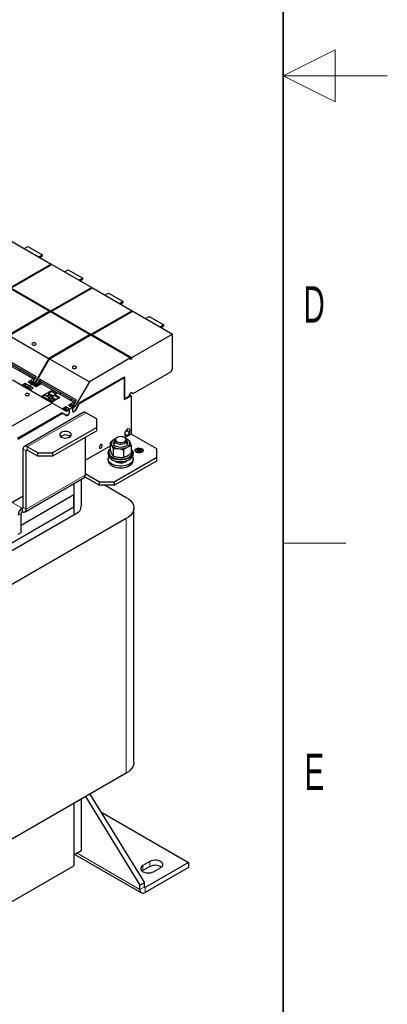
# Model space of a CAD drawing. Header units: millimetres. Extents: x 5 to 418, y 2 to 292.
# Tile 37 of 40: x 383 to 418, y 58 to 153. Entities that reach past the tile are written whole.
import ezdxf

# ---------------------------------------------------------------- set-up
doc = ezdxf.new("R2010")
doc.units = ezdxf.units.MM
doc.layers.add('SLD-0', color=7, linetype='Continuous')
doc.styles.add('SLDTEXTSTYLE0', font='TXT', dxfattribs={"width": 0.605})

msp = doc.modelspace()

# ---------------------------------------------------------------- linework, layer by layer
at = {"color": 7, "linetype": 'Continuous', "lineweight": 25}
for p, q in [((381.8621, 131.3298), (385.6805, 129.1255)), ((383.0677, 130.6338), (383.4177, 130.8358)), ((383.4177, 130.8358), (384.832, 130.0194)), ((384.832, 130.0194), (384.4819, 129.8174)), ((384.5927, 129.7534), (384.832, 129.9655)), ((384.832, 129.9655), (384.832, 130.0194)), ((385.6805, 129.1255), (381.7207, 126.8395)), ((381.7914, 126.7987), (385.7512, 129.0846)), ((385.6805, 129.0438), (385.6805, 129.1255)), ((385.7512, 129.0846), (389.5696, 126.8803)), ((386.9568, 128.3887), (387.3068, 128.5907)), ((387.3068, 128.5907), (388.721, 127.7743)), ((388.721, 127.7743), (388.371, 127.5722)), ((388.4818, 127.5083), (388.721, 127.7204)), ((388.721, 127.7204), (388.721, 127.7743)), ((381.7207, 126.7987), (385.5391, 124.5944)), ((385.6098, 124.5944), (381.7914, 126.7987)), ((389.5696, 126.8803), (385.6098, 124.5944)), ((385.6805, 124.5536), (389.6403, 126.8395)), ((389.5696, 126.7987), (389.5696, 126.8803)), ((389.6403, 126.8395), (393.4587, 124.6352)), ((390.8459, 126.1435), (391.1959, 126.3456)), ((391.1959, 126.3456), (392.6101, 125.5292)), ((392.6101, 125.5292), (392.2601, 125.3271)), ((392.3709, 125.2632), (392.6101, 125.4753)), ((392.6101, 125.4753), (392.6101, 125.5292)), ((385.5391, 124.5944), (381.565, 122.3002)), ((381.6357, 122.2594), (385.6098, 124.5536)), ((385.5391, 124.5128), (385.5391, 124.5944)), ((385.6098, 124.5944), (385.6098, 124.5536)), ((385.6098, 124.5536), (389.4282, 122.3493)), ((389.4989, 122.3493), (385.6805, 124.5536)), ((385.6805, 124.5536), (385.6805, 124.5128)), ((393.4587, 124.6352), (389.4989, 122.3493)), ((389.5696, 122.3085), (393.5294, 124.5944)), ((393.4587, 124.5536), (393.4587, 124.6352)), ((393.5294, 124.5944), (397.3477, 122.3901)), ((394.735, 123.8984), (395.085, 124.1005)), ((395.085, 124.1005), (396.4992, 123.2841)), ((396.4992, 123.2841), (396.1492, 123.082)), ((396.26, 123.018), (396.4992, 123.2301)), ((396.4992, 123.2301), (396.4992, 123.2841)), ((389.4282, 122.3493), (385.4541, 120.0551)), ((385.5248, 120.0143), (389.4989, 122.3085)), ((389.4282, 122.2676), (389.4282, 122.3493)), ((389.4989, 122.3493), (389.4989, 122.3085)), ((389.4989, 122.3085), (393.3172, 120.1042)), ((393.3879, 120.1042), (389.5696, 122.3085)), ((389.5696, 122.3085), (389.5696, 122.2676)), ((397.3477, 122.3901), (393.3879, 120.1042)), ((397.3477, 119.0504), (397.3477, 122.3901)), ((381.6357, 122.2594), (385.4541, 120.0551)), ((384.2311, 118.2635), (380.6956, 120.3045)), ((380.6956, 120.1313), (384.1561, 118.1336)), ((380.8262, 119.8835), (383.9587, 118.0751)), ((385.4541, 120.0551), (384.0941, 117.6996)), ((384.1649, 117.6588), (385.5248, 120.0143)), ((385.5248, 120.0143), (389.3432, 117.81)), ((393.3172, 120.1042), (389.3432, 117.81)), ((393.3172, 119.9409), (393.3172, 120.1042)), ((393.3879, 119.9817), (393.3172, 120.0225)), ((393.3879, 119.9817), (393.3172, 119.9409)), ((393.3879, 120.1042), (393.3879, 119.9817)), ((382.6804, 118.8131), (382.6804, 118.9855)), ((393.5647, 116.6624), (397.171, 118.7443)), ((397.171, 118.7443), (397.3477, 119.0504)), ((385.7655, 115.7446), (381.9471, 117.9489)), ((383.1809, 117.6261), (382.8436, 117.4314)), ((383.5592, 117.4077), (383.1809, 117.6261)), ((383.1809, 117.6261), (383.1809, 117.424)), ((383.9587, 118.0751), (383.4637, 117.7894)), ((383.4637, 117.7894), (383.842, 117.571)), ((383.5592, 117.4077), (383.842, 117.571)), ((383.6602, 118.4199), (383.6602, 118.2475)), ((383.6758, 117.7894), (383.7366, 117.8244)), ((383.7686, 117.8518), (383.9348, 117.7559)), ((383.842, 117.571), (384.2203, 117.3526)), ((383.9587, 117.8701), (383.9032, 117.7741)), ((383.9527, 117.7813), (384.2311, 118.2635)), ((383.9587, 118.0751), (383.9587, 117.8701)), ((383.9587, 117.8701), (383.9927, 117.8505)), ((384.0441, 117.6469), (383.9834, 117.6118)), ((384.0541, 117.571), (384.1149, 117.606)), ((384.2203, 117.3526), (384.7153, 117.6384)), ((384.2883, 117.5518), (384.4268, 117.4718)), ((384.5847, 118.0594), (384.3063, 117.5772)), ((384.3658, 117.5071), (384.5847, 117.8861)), ((384.4217, 117.4748), (384.6406, 117.8539)), ((388.1202, 116.0183), (384.5847, 118.0594)), ((384.5847, 118.0594), (384.5847, 117.8861)), ((384.5847, 117.8861), (388.0452, 115.8884)), ((384.6807, 117.6184), (384.7726, 117.7776)), ((384.7153, 117.6384), (387.8478, 115.83)), ((389.3432, 117.81), (387.9832, 115.4545)), ((388.4029, 115.7974), (392.7091, 118.2833)), ((388.4036, 115.7141), (392.7056, 118.1976)), ((392.6331, 118.2394), (392.7056, 118.1976)), ((392.7056, 118.1976), (392.7056, 116.0828)), ((392.7091, 118.2833), (392.7091, 116.1685)), ((382.9467, 117.3773), (382.946, 117.3723)), ((383.1128, 117.2814), (382.9467, 117.3773)), ((382.9787, 117.3869), (383.0394, 117.422)), ((383.4708, 117.2567), (383.1632, 117.4343)), ((383.347, 117.2444), (383.2863, 117.2094)), ((383.357, 117.1686), (383.4177, 117.2036)), ((383.4664, 117.0773), (383.4658, 117.0722)), ((383.6049, 116.9973), (383.4664, 117.0773)), ((383.7625, 117.0883), (383.5415, 117.2159)), ((383.9375, 117.1893), (383.5592, 117.4077)), ((383.5592, 117.2057), (383.5592, 117.4077)), ((383.6002, 116.9946), (383.9375, 117.1893)), ((385.7441, 116.9628), (384.7895, 116.4117)), ((385.4391, 116.6994), (385.4224, 116.6302)), ((385.4224, 116.6302), (385.4224, 116.6137)), ((385.4224, 116.6302), (385.8326, 116.3934)), ((385.8184, 116.3852), (385.4224, 116.6137)), ((385.7088, 116.8607), (385.4459, 116.709)), ((385.4507, 116.5974), (385.4507, 116.5648)), ((385.7088, 116.9015), (385.7088, 116.8607)), ((385.7088, 116.8607), (386.1047, 116.6321)), ((386.034, 116.5913), (386.2108, 116.6934)), ((386.5694, 116.568), (386.5694, 116.7404)), ((393.1405, 116.4175), (393.3172, 116.7237)), ((393.3172, 116.7237), (393.3879, 116.7645)), ((393.3879, 116.7645), (393.5647, 116.6624)), ((393.4587, 116.7236), (393.3879, 116.7645)), ((393.4587, 116.7236), (393.5647, 116.6624)), ((385.7655, 115.7446), (381.7914, 113.4504)), ((385.2812, 116.1448), (384.8145, 116.4142)), ((385.0878, 116.5022), (384.8749, 116.3793)), ((385.5595, 116.2333), (385.0928, 116.5027)), ((385.2562, 116.1423), (385.1664, 116.0905)), ((385.2916, 116.081), (385.2371, 116.0496)), ((385.4295, 116.5281), (385.2392, 116.4182)), ((385.2916, 116.1219), (385.2916, 116.081)), ((385.5545, 116.2328), (385.3777, 116.1308)), ((385.7766, 115.9039), (385.3827, 116.1313)), ((385.4507, 116.5648), (385.4295, 116.5281)), ((385.4295, 116.5281), (385.7477, 116.3444)), ((385.7901, 116.3689), (385.4507, 116.5648)), ((385.5291, 116.0468), (385.5709, 116.0709)), ((385.578, 116.1647), (385.5497, 116.1158)), ((385.5497, 116.1158), (385.5497, 116.0831)), ((385.5497, 116.0831), (385.5709, 116.0709)), ((385.5612, 116.2311), (385.578, 116.1811)), ((385.578, 116.1811), (385.578, 116.1647)), ((385.6331, 115.821), (386.5007, 116.3219)), ((385.7123, 116.2587), (385.7291, 116.328)), ((386.0518, 116.0627), (385.7123, 116.2587)), ((385.7123, 116.2423), (385.7123, 116.2587)), ((385.7123, 116.2423), (386.0376, 116.0545)), ((385.7194, 116.1566), (385.7406, 116.1934)), ((385.7194, 116.1566), (385.9669, 116.0137)), ((385.7358, 116.3375), (385.9126, 116.4395)), ((385.7406, 116.1934), (385.7406, 116.2259)), ((385.7406, 116.1934), (386.0093, 116.0382)), ((387.1254, 114.9593), (385.7655, 115.7446)), ((385.9987, 116.4893), (385.9987, 116.5301)), ((385.9987, 116.4893), (386.3947, 116.2607)), ((387.8478, 115.83), (387.3528, 115.5443)), ((387.5492, 116.1747), (387.5492, 116.0024)), ((387.8418, 115.5362), (388.1202, 116.0183)), ((387.8478, 115.83), (387.8478, 115.625)), ((387.9963, 115.0931), (388.4029, 115.7974)), ((388.0329, 115.072), (388.4036, 115.7141)), ((388.4036, 115.7141), (388.367, 115.7352)), ((392.7056, 116.0828), (393.3526, 116.4563)), ((392.7056, 116.1705), (392.7091, 116.1685)), ((392.7091, 116.1685), (393.1405, 116.4175)), ((393.3526, 116.4563), (393.2103, 116.5384)), ((393.3526, 116.4563), (393.3526, 112.7737)), ((386.7058, 114.8177), (382.3995, 112.3317)), ((382.4738, 112.2909), (386.7758, 114.7744)), ((388.7572, 114.847), (383.1003, 111.5814)), ((386.7033, 114.8162), (386.7758, 114.7744)), ((387.1124, 114.5829), (386.7058, 114.8177)), ((387.0063, 114.6441), (386.7058, 114.8177)), ((387.0699, 115.381), (386.7325, 115.1862)), ((386.771, 114.7771), (386.7872, 114.7706)), ((386.7758, 114.7744), (387.1465, 114.5603)), ((386.8048, 114.7604), (387.1124, 114.5829)), ((386.8358, 115.1322), (386.8351, 115.127)), ((387.0019, 115.0363), (386.8358, 115.1322)), ((386.8678, 115.1418), (386.9285, 115.1769)), ((387.3599, 115.0116), (387.0523, 115.1891)), ((387.4483, 115.1626), (387.0699, 115.381)), ((387.0699, 115.381), (387.0699, 115.1789)), ((387.2361, 114.9993), (387.1754, 114.9643)), ((387.3528, 115.5443), (387.7311, 115.3259)), ((387.4483, 115.1626), (387.7311, 115.3259)), ((387.4483, 114.8789), (387.4483, 115.1626)), ((387.5649, 115.5443), (387.6256, 115.5793)), ((387.6577, 115.6067), (387.8239, 115.5108)), ((387.7311, 115.3259), (387.7311, 115.0421)), ((387.8478, 115.625), (387.7923, 115.529)), ((387.8478, 115.625), (387.8818, 115.6054)), ((387.9332, 115.4017), (387.8725, 115.3667)), ((389.0322, 114.8198), (390.0575, 114.2279)), ((390.0575, 113.4115), (390.0575, 114.2279)), ((390.0575, 113.4115), (385.8148, 110.9623)), ((390.0575, 113.0849), (385.8148, 110.6356)), ((390.0575, 113.0849), (390.0575, 113.4115)), ((392.999, 113.2741), (392.7462, 112.9596)), ((392.7462, 112.9596), (392.7462, 112.6225)), ((392.8817, 113.1281), (393.2518, 112.9144)), ((393.2518, 113.2515), (392.999, 113.2741)), ((392.999, 112.5999), (393.2518, 112.9144)), ((393.2518, 112.9144), (393.2518, 113.2515)), ((387.4412, 112.595), (387.5239, 112.5338)), ((388.9261, 112.4317), (388.9261, 108.7978)), ((391.3518, 111.9615), (391.3518, 111.2354)), ((391.7981, 112.2797), (391.7192, 112.2392)), ((391.7192, 112.2392), (391.8058, 112.2767)), ((391.7556, 112.1516), (391.7556, 111.8391)), ((392.0072, 112.4403), (391.9312, 112.3965)), ((392.7799, 112.3965), (392.704, 112.4403)), ((393.3526, 112.7737), (392.7396, 112.4198)), ((392.7462, 112.7459), (392.999, 112.5999)), ((392.7462, 112.6225), (392.999, 112.5999)), ((393.0904, 112.2304), (392.8818, 112.3031)), ((392.9556, 111.8391), (392.9556, 112.1516)), ((395.8204, 111.349), (393.3526, 112.7737)), ((382.9864, 105.6954), (382.9864, 111.3296)), ((383.2693, 105.5321), (383.2693, 111.1663)), ((384.4006, 110.9623), (383.3753, 111.5541)), ((384.4006, 110.6356), (383.3753, 111.2275)), ((384.4006, 110.9623), (385.8148, 110.9623)), ((384.4006, 110.6356), (384.4006, 110.9623)), ((385.8148, 110.9623), (385.8148, 110.6356)), ((391.3518, 111.6186), (388.9809, 110.2499)), ((391.1556, 110.9634), (391.1556, 110.8103)), ((391.6207, 111.382), (391.6207, 110.6559)), ((392.6245, 111.2267), (392.6245, 110.5006)), ((393.3594, 111.6509), (393.3594, 110.9248)), ((393.5556, 110.8103), (393.5556, 110.9634)), ((393.7483, 111.1858), (393.7483, 111.1776)), ((393.876, 111.2472), (393.9115, 111.2676)), ((394.0349, 111.1552), (393.876, 111.2472)), ((393.8831, 111.2431), (393.9115, 111.2594)), ((393.8932, 111.0737), (394.0349, 111.1552)), ((393.9285, 111.0533), (393.8932, 111.0737)), ((393.9003, 111.0696), (394.0349, 111.1471)), ((393.9115, 111.2676), (394.2644, 111.0632)), ((393.9115, 111.2594), (393.9115, 111.2676)), ((393.9115, 111.2594), (394.2573, 111.0591)), ((394.0702, 111.1348), (393.9285, 111.0533)), ((394.0349, 111.1471), (394.0349, 111.1552)), ((394.0352, 111.2777), (394.0706, 111.2981)), ((394.2823, 111.1346), (394.0352, 111.2777)), ((394.0423, 111.2736), (394.0706, 111.2899)), ((394.229, 111.0428), (394.0702, 111.1348)), ((394.0706, 111.2981), (394.3177, 111.1549)), ((394.0706, 111.2899), (394.0706, 111.2981)), ((394.0706, 111.2899), (394.3106, 111.1509)), ((394.1768, 111.3184), (394.2122, 111.3387)), ((394.3532, 111.2161), (394.1768, 111.3184)), ((394.1838, 111.3143), (394.2122, 111.3306)), ((394.2122, 111.3387), (394.3887, 111.2365)), ((394.2122, 111.3306), (394.2122, 111.3387)), ((394.2122, 111.3306), (394.3816, 111.2324)), ((394.2644, 111.0632), (394.229, 111.0428)), ((394.3177, 111.1549), (394.2823, 111.1346)), ((394.3887, 111.2365), (394.3532, 111.2161)), ((394.4983, 111.1776), (394.4983, 111.1858)), ((395.8204, 110.5326), (395.8204, 111.349)), ((385.8148, 110.6356), (384.4006, 110.6356)), ((391.1556, 110.3694), (391.1556, 110.2163)), ((391.7192, 108.165), (395.8204, 110.5326)), ((391.7192, 107.8384), (395.8204, 110.206)), ((393.5556, 110.2163), (393.5556, 110.3694)), ((395.8204, 110.206), (395.8204, 110.5326)), ((391.5069, 109.7265), (391.5511, 109.701)), ((393.16, 109.701), (393.2042, 109.7265)), ((383.1553, 105.2803), (388.8122, 108.546)), ((388.5584, 108.3995), (388.5584, 105.7998)), ((388.8995, 108.6498), (390.305, 107.8384)), ((388.9261, 108.961), (390.305, 108.165)), ((390.305, 108.165), (391.7192, 108.165)), ((390.305, 107.8384), (390.305, 108.165)), ((391.7192, 108.165), (391.7192, 107.8384)), ((387.8513, 107.9913), (387.8513, 104.9834)), ((387.8513, 107.9913), (387.8513, 106.9104)), ((391.7192, 107.8384), (390.305, 107.8384)), ((390.8748, 107.8384), (392.8965, 106.6713)), ((382.9864, 106.7894), (381.8268, 106.1199)), ((387.8513, 106.9104), (382.7743, 103.9795)), ((387.8513, 105.7182), (387.8513, 106.9104)), ((387.8513, 105.7182), (376.8699, 99.3788)), ((382.8803, 105.6342), (382.8803, 105.3076)), ((387.8513, 105.7182), (387.8513, 104.9834)), ((393.6287, 81.1546), (393.6287, 105.6508)), ((388.1589, 105.161), (377.2694, 98.8746)), ((392.8965, 104.6303), (378.1887, 96.1396)), ((382.7743, 103.2866), (382.7743, 105.1239)), ((382.4914, 103.1234), (382.7743, 103.2866)), ((392.8965, 80.1341), (378.1887, 71.6434)), ((388.9797, 77.8729), (394.2153, 69.3336)), ((389.4039, 78.1178), (394.6395, 69.5785)), ((387.8513, 77.2215), (387.8513, 72.24)), ((387.8513, 77.2215), (387.8513, 71.2112)), ((388.5584, 77.6297), (388.5584, 72.6482)), ((390.4558, 76.4023), (398.8822, 71.5378)), ((388.5584, 72.6482), (387.8513, 72.24)), ((387.9573, 72.3012), (394.3603, 68.6049)), ((379.3058, 66.278), (387.8513, 71.2112)), ((395.1699, 71.6195), (394.4981, 71.2317)), ((395.1699, 71.1296), (394.4981, 70.7418)), ((398.8822, 71.5378), (394.7102, 69.1294)), ((398.8822, 71.5378), (398.8822, 71.0479)), ((394.4981, 70.7418), (394.4229, 70.6908)), ((398.8822, 71.0479), (394.7102, 68.6395)), ((395.5234, 70.6398), (396.1952, 71.0276)), ((394.6395, 69.5785), (394.2153, 69.3336)), ((394.2153, 68.9253), (394.2153, 69.3336)), ((394.6395, 69.1703), (394.6395, 69.5785))]:
    msp.add_line(p, q, dxfattribs=at)
at = {"color": 7, "linetype": 'Continuous', "lineweight": 18}
for p, q in [((383.9834, 117.6118), (383.6758, 117.7894)), ((383.7366, 117.8244), (384.0441, 117.6469)), ((384.0941, 117.6996), (383.9527, 117.7813)), ((384.3264, 117.4138), (384.0541, 117.571)), ((384.3871, 117.4489), (384.1149, 117.606)), ((384.3063, 117.5772), (384.1649, 117.6588)), ((382.9787, 117.3869), (383.2863, 117.2094)), ((383.0394, 117.422), (383.347, 117.2444)), ((383.6292, 117.0114), (383.357, 117.1686)), ((383.4177, 117.2036), (383.69, 117.0465)), ((385.4391, 116.6994), (385.9009, 116.4328)), ((385.9126, 116.4395), (385.4459, 116.709)), ((385.7088, 116.9015), (386.1401, 116.6525)), ((386.2108, 116.6934), (385.7441, 116.9628)), ((386.5007, 116.3219), (386.034, 116.5913)), ((384.7895, 116.4117), (385.2562, 116.1423)), ((385.0878, 116.5022), (385.5545, 116.2328)), ((385.3777, 116.1308), (385.7737, 115.9022)), ((385.7291, 116.328), (386.1201, 116.1022)), ((386.1318, 116.1089), (385.7358, 116.3375)), ((385.9987, 116.5301), (386.43, 116.2811)), ((383.3753, 111.5541), (389.0322, 114.8198)), ((386.8678, 115.1418), (387.1754, 114.9643)), ((386.9285, 115.1769), (387.2361, 114.9993)), ((387.4111, 114.9003), (387.4483, 114.8789)), ((387.8725, 115.3667), (387.5649, 115.5443)), ((387.6256, 115.5793), (387.9332, 115.4017)), ((387.9832, 115.4545), (387.8418, 115.5362)), ((387.9963, 115.0931), (388.0329, 115.072)), ((387.1124, 114.5829), (387.0063, 114.6441)), ((383.2693, 111.1663), (382.9864, 111.3296)), ((383.2693, 111.1663), (383.3753, 111.2275)), ((383.3753, 111.2275), (383.3753, 111.5541)), ((383.2693, 105.5321), (388.9261, 108.7978)), ((382.8803, 105.6342), (381.9328, 106.1812)), ((382.8803, 105.6342), (382.9864, 105.6954)), ((382.9864, 105.6954), (383.2693, 105.5321)), ((382.7743, 105.1239), (382.4914, 104.9606)), ((392.8965, 80.1341), (392.8965, 104.6303)), ((388.1624, 72.4196), (394.2153, 68.9253)), ((394.4981, 71.2317), (394.4981, 70.7418)), ((395.1699, 71.6195), (395.1699, 71.1296)), ((394.2153, 68.9253), (394.6395, 69.1703)), ((394.6395, 69.1703), (394.7102, 69.1294)), ((394.7102, 69.1294), (394.7102, 68.6395))]:
    msp.add_line(p, q, dxfattribs=at)
at = {"color": 7, "linetype": 'Continuous', "lineweight": 25, "flags": 128}
for points in [[(383.8777, 121.3494), (383.9426, 121.3244), (384.0191, 121.3156), (384.0957, 121.3244), (384.1606, 121.3494), (384.2039, 121.3868), (384.2191, 121.431), (384.2039, 121.4752), (384.1606, 121.5127), (384.0957, 121.5377), (384.0191, 121.5465), (383.9426, 121.5377), (383.8777, 121.5127), (383.8344, 121.4752), (383.8191, 121.431), (383.8344, 121.3868), (383.8777, 121.3494)], [(387.7668, 119.1043), (387.8317, 119.0792), (387.9082, 119.0704), (387.9848, 119.0792), (388.0496, 119.1043), (388.093, 119.1417), (388.1082, 119.1859), (388.093, 119.2301), (388.0496, 119.2675), (387.9848, 119.2926), (387.9082, 119.3014), (387.8317, 119.2926), (387.7668, 119.2675), (387.7234, 119.2301), (387.7082, 119.1859), (387.7234, 119.1417), (387.7668, 119.1043)], [(383.6758, 117.7894), (383.6111, 117.7377), (383.5915, 117.7156)], [(383.9834, 117.6118), (383.9165, 117.5578), (383.8991, 117.5381)], [(384.0541, 117.571), (383.9872, 117.5169), (383.9698, 117.4973)], [(383.2406, 116.4913), (383.3055, 116.4663), (383.382, 116.4575), (383.4586, 116.4663), (383.5235, 116.4913), (383.5668, 116.5288), (383.582, 116.573), (383.5668, 116.6172), (383.5235, 116.6546), (383.4586, 116.6797), (383.382, 116.6884), (383.3055, 116.6797), (383.2406, 116.6546), (383.1973, 116.6172), (383.182, 116.573), (383.1973, 116.5288), (383.2406, 116.4913)], [(383.347, 117.2444), (383.414, 117.2677), (383.4708, 117.2567), (383.501, 117.2273)], [(383.4177, 117.2036), (383.4847, 117.2269), (383.5415, 117.2159)], [(385.5545, 116.2328), (385.5556, 116.2334), (385.5567, 116.2337), (385.5577, 116.2338), (385.5586, 116.2337), (385.5595, 116.2333), (385.5602, 116.2328), (385.5608, 116.232), (385.5612, 116.2311)], [(387.2361, 114.9993), (387.3031, 115.0226), (387.3599, 115.0116), (387.3978, 114.9679), (387.4111, 114.8982), (387.3978, 114.8132), (387.3599, 114.7258), (387.3031, 114.6492), (387.2361, 114.5951), (387.1691, 114.5718), (387.1124, 114.5829)], [(387.1465, 114.5603), (387.1881, 114.5487), (387.237, 114.5567), (387.2888, 114.5837), (387.3391, 114.6273), (387.3836, 114.6837), (387.4185, 114.7482), (387.4406, 114.8152), (387.4483, 114.8789)], [(387.5649, 115.5443), (387.5002, 115.4926), (387.4806, 115.4705)], [(387.7311, 115.0421), (387.7387, 114.9873), (387.7609, 114.9459), (387.7957, 114.9216), (387.8402, 114.9165), (387.8905, 114.931), (387.9424, 114.9639), (387.9912, 115.0123), (388.0329, 115.072)], [(386.6634, 112.4726), (386.7773, 112.4221), (386.9099, 112.3904), (387.0523, 112.3796), (387.1946, 112.3904), (387.3273, 112.4221), (387.4412, 112.4726), (387.5286, 112.5384), (387.5835, 112.6149), (387.6023, 112.6971), (387.5835, 112.7793), (387.5286, 112.8559), (387.4412, 112.9216), (387.3273, 112.9721), (387.1946, 113.0038), (387.0523, 113.0146), (386.9099, 113.0038), (386.7773, 112.9721), (386.6634, 112.9216), (386.576, 112.8559), (386.521, 112.7793), (386.5023, 112.6971), (386.521, 112.6149), (386.576, 112.5384), (386.6634, 112.4726)], [(392.9556, 112.0431), (393.0021, 111.9718), (393.0246, 111.8831), (393.0111, 111.7937), (392.9622, 111.7085), (392.8806, 111.6322), (392.7707, 111.5687), (392.6384, 111.5216), (392.4909, 111.4934), (392.3361, 111.4856), (392.1823, 111.4986), (392.0379, 111.5317), (391.9106, 111.5832), (391.8073, 111.6502), (391.7335, 111.7292), (391.6933, 111.8158), (391.6888, 111.9055), (391.7202, 111.9934), (391.7556, 112.0431)], [(391.9312, 112.3965), (391.8665, 112.3522), (391.7954, 112.2757), (391.7595, 112.1914), (391.7611, 112.1046), (391.8001, 112.0207), (391.8739, 111.9451), (391.978, 111.8824), (392.1058, 111.8367), (392.2493, 111.8107), (392.3995, 111.8062), (392.5469, 111.8233), (392.6824, 111.8611), (392.7972, 111.9172), (392.8844, 111.9879), (392.9383, 112.069), (392.9555, 112.1552), (392.9351, 112.2413), (392.9351, 112.2413)], [(392.8314, 112.3129), (392.7794, 112.3843), (392.6959, 112.4449), (392.5872, 112.4903), (392.4613, 112.517), (392.3276, 112.5232), (392.1959, 112.5083), (392.0761, 112.4735), (391.977, 112.4212), (391.906, 112.3555), (391.8683, 112.2812), (391.8668, 112.2037), (391.9015, 112.1289), (391.9699, 112.0623), (392.0669, 112.0088), (392.1853, 111.9724), (392.3164, 111.9558), (392.4503, 111.9602), (392.5772, 111.9853), (392.6877, 112.0292), (392.7736, 112.0887), (392.8284, 112.1594), (392.8482, 112.236), (392.8314, 112.3129)], [(390.3043, 111.5038), (390.3151, 111.4473), (390.3459, 111.4118), (390.392, 111.4028), (390.4464, 111.4217), (390.5008, 111.4656), (390.5469, 111.5278), (390.5777, 111.5989), (390.5885, 111.6679), (390.5777, 111.7245), (390.5469, 111.7599), (390.5008, 111.7689), (390.4464, 111.75), (390.392, 111.7061), (390.3459, 111.6439), (390.3151, 111.5729), (390.3043, 111.5038)], [(393.3594, 111.343), (393.375, 111.3289), (393.4694, 111.2212), (393.53, 111.1056), (393.555, 110.9857), (393.5434, 110.8651), (393.4958, 110.7475), (393.4136, 110.6365), (393.2991, 110.5354), (393.1561, 110.4473), (392.9887, 110.3749), (392.802, 110.3204), (392.6018, 110.2854), (392.3942, 110.271), (392.1853, 110.2777), (391.9816, 110.3052), (391.7893, 110.3527), (391.6142, 110.4187), (391.4616, 110.5013), (391.3362, 110.5979), (391.2417, 110.7057), (391.1811, 110.8212), (391.1562, 110.9411), (391.1677, 111.0617), (391.2153, 111.1793), (391.2976, 111.2903), (391.3518, 111.343)], [(391.3518, 111.3233), (391.3396, 111.3098), (391.2646, 111.2003), (391.2246, 111.0849), (391.221, 110.9672), (391.2539, 110.851), (391.3221, 110.7401), (391.4236, 110.6379), (391.5551, 110.5479), (391.7122, 110.4729), (391.8901, 110.4153), (392.0829, 110.3769), (392.2844, 110.3591), (392.4883, 110.3623), (392.6879, 110.3864), (392.8768, 110.4308), (393.0489, 110.4939), (393.1988, 110.5737), (393.3216, 110.6677), (393.4133, 110.7729), (393.471, 110.8858), (393.4929, 111.0028), (393.4782, 111.1202), (393.4275, 111.2343), (393.3594, 111.3233)], [(393.7233, 111.1776), (393.737, 111.2374), (393.7847, 111.3004), (393.8624, 111.3526), (393.9634, 111.3892), (394.0786, 111.4071), (394.1977, 111.4045), (394.3102, 111.3817), (394.4062, 111.3409)], [(394.4062, 111.349), (394.477, 111.2937), (394.5164, 111.2287), (394.5208, 111.1599), (394.49, 111.0934), (394.4265, 111.0351), (394.3362, 110.9902), (394.2269, 110.9627), (394.1084, 110.955), (393.9912, 110.9678), (393.8858, 111), (393.8015, 111.0486), (393.7458, 111.1095), (393.7236, 111.1771), (393.737, 111.2455), (393.7847, 111.3086), (393.8624, 111.3608), (393.9634, 111.3974), (394.0786, 111.4152), (394.1977, 111.4126), (394.3102, 111.3899), (394.4062, 111.349)], [(394.4983, 111.1776), (394.4937, 111.1437), (394.4575, 111.0793), (394.3885, 111.0245), (394.2936, 110.9847), (394.182, 110.9638), (394.0647, 110.9638), (393.9531, 110.9847), (393.8582, 111.0245), (393.7892, 111.0793), (393.753, 111.1437), (393.7483, 111.1776)], [(394.3885, 111.3388), (394.4575, 111.284), (394.4937, 111.2196), (394.4937, 111.1519), (394.4575, 111.0875), (394.3885, 111.0327), (394.2936, 110.9929), (394.182, 110.9719), (394.0647, 110.9719), (393.9531, 110.9929), (393.8582, 111.0327), (393.7892, 111.0875), (393.753, 111.1519), (393.753, 111.2196), (393.7892, 111.284), (393.8582, 111.3388), (393.9531, 111.3786), (394.0647, 111.3996), (394.182, 111.3996), (394.2936, 111.3786), (394.3885, 111.3388)], [(391.1556, 110.8103), (391.1562, 110.788), (391.1811, 110.6681), (391.2417, 110.5526), (391.3362, 110.4448), (391.4616, 110.3482), (391.6142, 110.2656), (391.7893, 110.1996), (391.9816, 110.1521), (392.1853, 110.1246), (392.3942, 110.1179), (392.6018, 110.1323), (392.802, 110.1673), (392.9887, 110.2218), (393.1561, 110.2942), (393.2991, 110.3823), (393.4136, 110.4834), (393.4958, 110.5944), (393.5434, 110.712), (393.5556, 110.8103)], [(391.1556, 110.2163), (391.1601, 110.1559), (391.1965, 110.037), (391.268, 109.9235), (391.3726, 109.8189), (391.507, 109.7264), (391.6673, 109.6488), (391.8484, 109.5884), (392.045, 109.5471), (392.251, 109.5262), (392.4602, 109.5262), (392.6662, 109.5471), (392.8627, 109.5884), (393.0439, 109.6488), (393.2041, 109.7264), (393.3386, 109.8189), (393.4431, 109.9235), (393.5147, 110.037), (393.551, 110.1559), (393.5556, 110.2163)], [(393.4932, 110.5898), (393.5147, 110.5487), (393.551, 110.4298), (393.551, 110.309), (393.5147, 110.1901), (393.4431, 110.0766), (393.3386, 109.972), (393.2041, 109.8795), (393.0439, 109.8019), (392.8627, 109.7415), (392.6662, 109.7002), (392.4602, 109.6793), (392.251, 109.6793), (392.045, 109.7002), (391.8484, 109.7415), (391.6673, 109.8019), (391.507, 109.8795), (391.3726, 109.972), (391.268, 110.0766), (391.1965, 110.1901), (391.1601, 110.309), (391.1601, 110.4298), (391.1965, 110.5487), (391.218, 110.5898)], [(391.771, 110.2053), (391.7834, 110.1913), (391.87, 110.1199), (391.9827, 110.062), (392.1156, 110.0207), (392.2614, 109.9981), (392.4122, 109.9956), (392.56, 110.0132), (392.6968, 110.05), (392.8152, 110.104)], [(392.8152, 110.104), (392.9088, 110.1724), (392.9402, 110.2053)], [(392.8965, 106.6713), (393.0967, 106.5409), (393.2682, 106.3974), (393.4085, 106.2431), (393.5155, 106.0802), (393.5878, 105.9109), (393.6242, 105.7379), (393.6242, 105.5637), (393.5878, 105.3907), (393.5155, 105.2214), (393.4085, 105.0585), (393.2682, 104.9042), (393.0967, 104.7607), (392.8965, 104.6303)], [(388.4945, 105.7629), (388.5058, 105.7112), (388.5058, 105.5904), (388.4695, 105.4715), (388.3979, 105.358), (388.2933, 105.2535), (388.1589, 105.161)], [(393.6287, 81.1546), (393.6242, 81.0674), (393.5878, 80.8944), (393.5155, 80.7252), (393.4085, 80.5623), (393.2682, 80.4079), (393.0967, 80.2645), (392.8965, 80.1341)], [(394.4981, 71.2317), (394.3969, 71.1584), (394.3264, 71.074), (394.2903, 70.9826), (394.2903, 70.8889), (394.3264, 70.7975), (394.3969, 70.7131), (394.4981, 70.6398), (394.625, 70.5814), (394.7713, 70.5407), (394.9296, 70.5198), (395.0919, 70.5198), (395.2502, 70.5407), (395.3965, 70.5814), (395.5234, 70.6398)], [(396.1952, 71.0276), (396.2964, 71.1009), (396.3668, 71.1853), (396.403, 71.2767), (396.403, 71.3704), (396.3668, 71.4618), (396.2964, 71.5462), (396.1952, 71.6195), (396.0682, 71.6779), (395.922, 71.7186), (395.7637, 71.7394), (395.6013, 71.7394), (395.4431, 71.7186), (395.2968, 71.6779), (395.1699, 71.6195)]]:
    msp.add_lwpolyline(points, dxfattribs=at)
at = {"color": 7, "linetype": 'Continuous', "lineweight": 25}
for centre, radius, start, end in [((383.6714, 117.9332), 0.1268, 300.934725, 320.060379), ((383.807, 117.8652), 0.1681, 319.452237, 330.069146), ((383.9678, 117.7693), 0.1443, 301.954698, 331.144381), ((384.0385, 117.7284), 0.1443, 301.954698, 331.144381), ((384.1606, 117.6611), 0.1681, 319.452237, 330.069146), ((382.9449, 117.4414), 0.0641, 271.607191, 301.851069), ((383.1109, 117.3308), 0.1159, 63.213162, 128.097274), ((383.1129, 117.3187), 0.0373, 247.051818, 269.927963), ((383.2565, 117.2518), 0.0519, 251.199454, 305.121286), ((383.3272, 117.211), 0.0519, 251.199454, 305.121286), ((383.4664, 117.1146), 0.0373, 247.051818, 269.927963), ((385.4544, 116.6958), 0.0157, 122.916648, 166.640354), ((385.7855, 116.8981), 0.0768, 122.605478, 177.394522), ((386.0754, 116.5266), 0.0768, 122.605478, 177.394522), ((384.8042, 116.3913), 0.0251, 65.692881, 125.617577), ((385.0907, 116.4981), 0.00511, 66.184598, 125.126364), ((385.27, 116.1254), 0.0218, 350.785963, 129.203285), ((385.3806, 116.1266), 0.00511, 66.184599, 125.126362), ((385.7443, 116.3243), 0.0157, 122.916401, 166.64038), ((386.834, 115.1963), 0.0641, 271.607191, 301.851069), ((387, 115.0857), 0.1159, 63.213162, 128.097274), ((387.0018, 115.0727), 0.0364, 242.606436, 270.163687), ((387.1461, 115.0051), 0.0503, 245.686056, 305.61813), ((387.5604, 115.6881), 0.1268, 300.934725, 320.060379), ((388.0785, 115.0468), 0.3805, 122.771811, 155.920963), ((387.7802, 115.1738), 0.2306, 265.660255, 339.53496), ((387.6961, 115.6201), 0.1681, 319.452237, 330.069146), ((387.8569, 115.5241), 0.1443, 301.954698, 331.144381), ((388.8711, 114.5949), 0.2766, 54.382423, 114.307119), ((387.0587, 111.8916), 0.8006, 61.467104, 126.668896), ((391.8593, 111.8692), 0.3957, 110.742075, 199.461002), ((392.5912, 112.0525), 0.3923, 28.750567, 61.24489), ((392.6845, 111.7045), 0.619, 29.18431, 68.333783), ((392.8518, 111.8745), 0.3957, 290.742075, 19.461002), ((383.2235, 111.368), 0.2402, 50.796715, 189.214037), ((383.3339, 111.1768), 0.0655, 50.796715, 189.214037), ((392.1718, 112.1901), 0.8216, 213.438879, 266.566498), ((392.3571, 112.7315), 1.3815, 260.228903, 297.357175), ((394.328, 111.1611), 0.196, 4.825644, 66.494496), ((388.9125, 110.3597), 0.1293, 276.058548, 301.954685), ((392.3556, 111.2244), 1.7228, 242.162801, 297.837199), ((388.6645, 108.7645), 0.2637, 304.056351, 7.25583), ((383.3358, 104.9221), 0.8452, 122.605478, 177.394522), ((383.0046, 105.1134), 0.2305, 122.605478, 177.394522), ((382.9217, 105.6849), 0.0655, 230.796715, 9.214037), ((383.0322, 105.4937), 0.2402, 230.796715, 9.214037), ((395.6773, 70.1805), 1.0762, 56.562045, 118.132778), ((394.517, 68.8764), 0.3057, 170.785963, 309.203285), ((394.6826, 69.1633), 0.0437, 170.785963, 309.203285)]:
    msp.add_arc(centre, radius, start, end, dxfattribs=at)
for points, knots in [([(391.3518, 111.9615), (391.4441, 112.0414), (391.5652, 112.1464), (391.6896, 112.2213), (391.7192, 112.2392)], [0, 0, 0, 0, 0.7618982, 1, 1, 1, 1]), ([(391.4862, 111.7373), (391.4831, 111.7441), (391.4589, 111.7955), (391.4134, 111.8793), (391.3724, 111.9339), (391.3518, 111.9615)], [0, 0, 0, 0, 0.07009, 0.5307844, 1, 1, 1, 1]), ([(393.0904, 112.2304), (393.1123, 112.2017), (393.1563, 112.1437), (393.2019, 112.0524), (393.2249, 112.0063)], [0, 0, 0, 0, 0.49545796, 1, 1, 1, 1]), ([(393.2249, 112.0063), (393.2281, 111.9993), (393.2522, 111.9467), (393.2978, 111.8343), (393.3387, 111.7124), (393.3594, 111.6509)], [0, 0, 0, 0, 0.07009, 0.5307844, 1, 1, 1, 1]), ([(391.3518, 111.2354), (391.3736, 111.17), (391.4177, 111.038), (391.4632, 110.933), (391.4862, 110.88)], [0, 0, 0, 0, 0.495458, 1, 1, 1, 1]), ([(391.6207, 111.382), (391.5989, 111.4474), (391.5548, 111.5794), (391.5092, 111.6844), (391.4862, 111.7373)], [0, 0, 0, 0, 0.495458, 1, 1, 1, 1]), ([(391.6207, 111.382), (391.7022, 111.3877), (391.8668, 111.3993), (392.0368, 111.3798), (392.1226, 111.37)], [0, 0, 0, 0, 0.495458, 1, 1, 1, 1]), ([(392.1226, 111.37), (392.1345, 111.368), (392.2246, 111.3535), (392.3945, 111.3129), (392.5474, 111.2556), (392.6245, 111.2267)], [0, 0, 0, 0, 0.07009, 0.5307844, 1, 1, 1, 1]), ([(392.6245, 111.2267), (392.7169, 111.3066), (392.838, 111.4116), (392.9624, 111.4866), (392.992, 111.5044)], [0, 0, 0, 0, 0.7618982, 1, 1, 1, 1]), ([(392.992, 111.5044), (393.0891, 111.5524), (393.2135, 111.6138), (393.3332, 111.6442), (393.3594, 111.6509)], [0, 0, 0, 0, 0.7810476, 1, 1, 1, 1]), ([(393.3594, 110.9248), (393.3332, 110.9012), (393.2135, 110.7935), (393.0891, 110.7113), (392.992, 110.6471)], [0, 0, 0, 0, 0.2189524, 1, 1, 1, 1]), ([(391.4862, 110.88), (391.4894, 110.8732), (391.5136, 110.8218), (391.5591, 110.738), (391.6001, 110.6834), (391.6207, 110.6559)], [0, 0, 0, 0, 0.07009, 0.5307844, 1, 1, 1, 1]), ([(392.1226, 110.5126), (392.1107, 110.5145), (392.0206, 110.529), (391.8508, 110.5697), (391.6979, 110.627), (391.6207, 110.6559)], [0, 0, 0, 0, 0.07009, 0.5307844, 1, 1, 1, 1]), ([(392.6245, 110.5006), (392.543, 110.4949), (392.3785, 110.4833), (392.2084, 110.5028), (392.1226, 110.5126)], [0, 0, 0, 0, 0.495458, 1, 1, 1, 1]), ([(392.992, 110.6471), (392.9624, 110.6307), (392.838, 110.5622), (392.7169, 110.5272), (392.6245, 110.5006)], [0, 0, 0, 0, 0.2381018, 1, 1, 1, 1])]:
    msp.add_open_spline(points, degree=3, knots=knots, dxfattribs=at)
at = {"layer": 'SLD-0', "lineweight": 35}
msp.add_line((408, 12), (408, 282.5), dxfattribs=at)
at = {"layer": 'SLD-0', "color": 7, "linetype": 'Continuous', "lineweight": 18}
for p, q in [((413, 149.75), (408, 147.25)), ((413, 144.75), (413, 149.75)), ((418, 147.25), (408, 147.25)), ((408, 147.25), (413, 144.75))]:
    msp.add_line(p, q, dxfattribs=at)
at = {"layer": 'SLD-0', "lineweight": 18}
msp.add_line((408, 102.25), (414, 102.25), dxfattribs=at)

# ---------------------------------------------------------------- texts
at = {"layer": 'SLD-0', "char_height": 3.5, "attachment_point": 2, "style": 'SLDTEXTSTYLE0'}
for s, insert in [('D', (410.9597, 127.0011)), ('E', (410.9816, 82.0011))]:
    msp.add_mtext(s, dxfattribs=dict(at, insert=insert))

doc.saveas('drawing.dxf')
